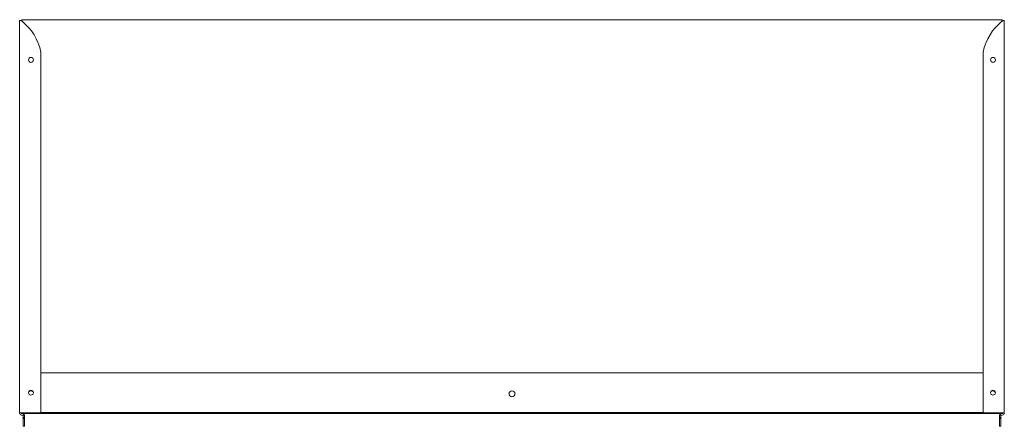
# Model space of a CAD drawing. Header units: millimetres. Extents: x 198 to 1201, y -621 to -207.
import ezdxf

# ---------------------------------------------------------------- set-up
doc = ezdxf.new("R2010")
doc.units = ezdxf.units.MM

msp = doc.modelspace()

# ---------------------------------------------------------------- linework, layer by layer
at = {"color": 0, "linetype": 'Continuous', "lineweight": 0}
for p, q in [((197.9, -207.5), (197.9, -607)), ((199, -207.5), (197.9, -207.5)), ((199.7, -207.5), (199, -207.5)), ((200.4, -206.6), (1198.4, -206.6)), ((1199.2, -207.5), (1199.9, -207.5)), ((1199.9, -207.5), (1200.9, -207.5)), ((1200.9, -207.5), (1200.9, -607)), ((219.4, -239.5), (219.4, -607)), ((1179.4, -239.5), (1179.4, -607)), ((1179.4, -566.1), (219.4, -566.1)), ((197.9, -607.3), (197.9, -607)), ((199.9, -607), (197.9, -607)), ((199.4, -607.8), (199.4, -607)), ((1199.4, -607.8), (199.4, -607.8)), ((199.9, -607), (219.4, -607)), ((201, -609.3), (199.9, -609.3)), ((201.3, -609.4), (202.9, -609.4)), ((201.5, -609.8), (201.5, -611.7)), ((201.5, -611.7), (201.5, -612.7)), ((201.5, -611.7), (203, -611.7)), ((203, -611.7), (203, -609.8)), ((203, -612.7), (203, -611.7)), ((219.4, -606.6), (1179.4, -606.6)), ((1198.9, -607), (1179.4, -607)), ((1195.9, -609.8), (1195.9, -611.7)), ((1195.9, -611.7), (1195.9, -612.7)), ((1195.9, -611.7), (1197.4, -611.7)), ((1196, -609.4), (1197.4, -609.4)), ((1197.4, -609.4), (1197.4, -609.8)), ((1197.4, -611.7), (1197.4, -609.8)), ((1197.4, -612.7), (1197.4, -611.7)), ((1197.9, -609.3), (1198.9, -609.3)), ((1198.9, -607), (1200.9, -607)), ((1199.4, -607), (1199.4, -607.8)), ((1200.9, -607.3), (1200.9, -607)), ((201.5, -612.7), (201.5, -618.9)), ((201.5, -612.7), (203, -612.7)), ((201.5, -620.7), (201.5, -618.9)), ((201.5, -620.7), (203, -620.7)), ((203, -618.9), (203, -612.7)), ((203, -618.9), (203, -620.7)), ((1195.9, -612.7), (1195.9, -618.9)), ((1195.9, -612.7), (1197.4, -612.7)), ((1195.9, -620.7), (1195.9, -618.9)), ((1195.9, -620.7), (1197.4, -620.7)), ((1197.4, -618.9), (1197.4, -612.7)), ((1197.4, -618.9), (1197.4, -620.7))]:
    msp.add_line(p, q, dxfattribs=at)
at = {"color": 0, "linetype": 'Continuous', "lineweight": 0, "extrusion": (0, 0, -1)}
for centre, radius, start, end in [((-200.4, -207.6), 1, 3.5992, 90), ((-1233.1, -250.8), 54.9, 11.8851, 51.459), ((-1198.4, -207.6), 1, 90, 176.4008), ((-1189.4, -247.5), 2.5, 270, 90), ((-1189.4, -247.5), 2.5, 90, 270), ((-209.4, -587.6), 3, 37.3938, 142.4475), ((-699.4, -587.6), 3, 0, 180), ((-699.4, -587.6), 3, 180, 0), ((-1189.4, -586.5), 2.5, 270, 90), ((-1189.4, -587.6), 3, 37.5525, 142.6062), ((-1189.4, -586.5), 2.5, 90, 270), ((-199.9, -607.3), 2, 270, 0), ((-1197.9, -609.8), 2, 11.2814, 90), ((-1197.9, -609.8), 0.5, 0, 90)]:
    msp.add_arc(centre, radius, start, end, dxfattribs=at)
at = {"color": 0, "linetype": 'Continuous', "lineweight": 0}
for centre, radius, start, end in [((165.8, -250.8), 54.9, 11.8851, 51.459), ((209.4, -247.5), 2.5, 90, 270), ((209.4, -247.5), 2.5, 270, 90), ((209.4, -586.5), 2.5, 90, 270), ((209.4, -586.5), 2.5, 270, 90), ((201, -609.8), 2, 11.2814, 90), ((201, -609.8), 0.5, 51.4913, 90), ((201, -609.8), 0.5, 0, 51.4913), ((201, -609.8), 2, 0, 11.2814), ((1197.9, -609.8), 2, 168.7186, 180), ((1198.9, -607.3), 2, 270, 0)]:
    msp.add_arc(centre, radius, start, end, dxfattribs=at)
for points, knots in [([(199.9, -207.9), (199.9, -207.9), (199.8, -207.8), (199.6, -207.8), (199.5, -207.7), (199.4, -207.7), (199.3, -207.6), (199.1, -207.5), (199, -207.5), (199, -207.5)], [-0.106466, -0.106466, -0.106466, -0.106466, -0.0843045, -0.0843045, -0.0533028, -0.0533028, -0.0222436, -0.0222436, 0, 0, 0, 0]), ([(199.9, -207.9), (199.9, -207.8), (199.9, -207.8), (199.8, -207.6), (199.7, -207.5), (199.7, -207.5)], [0, 0, 0, 0, 0.5, 0.5, 1, 1, 1, 1]), ([(1198.9, -207.9), (1199, -207.8), (1199, -207.8), (1199.1, -207.7), (1199.1, -207.6), (1199.2, -207.5), (1199.2, -207.5)], [0, 0, 0, 0, 0.5, 0.5, 0.5, 1, 1, 1, 1]), ([(1198.9, -207.9), (1199, -207.9), (1199.1, -207.8), (1199.3, -207.8), (1199.3, -207.7), (1199.5, -207.7), (1199.6, -207.6), (1199.8, -207.5), (1199.9, -207.5), (1199.9, -207.5)], [-0.1064667, -0.1064667, -0.1064667, -0.1064667, -0.084306, -0.084306, -0.0533028, -0.0533028, -0.0222436, -0.0222436, 0, 0, 0, 0])]:
    msp.add_open_spline(points, degree=3, knots=knots, dxfattribs=at)

doc.saveas('drawing.dxf')
